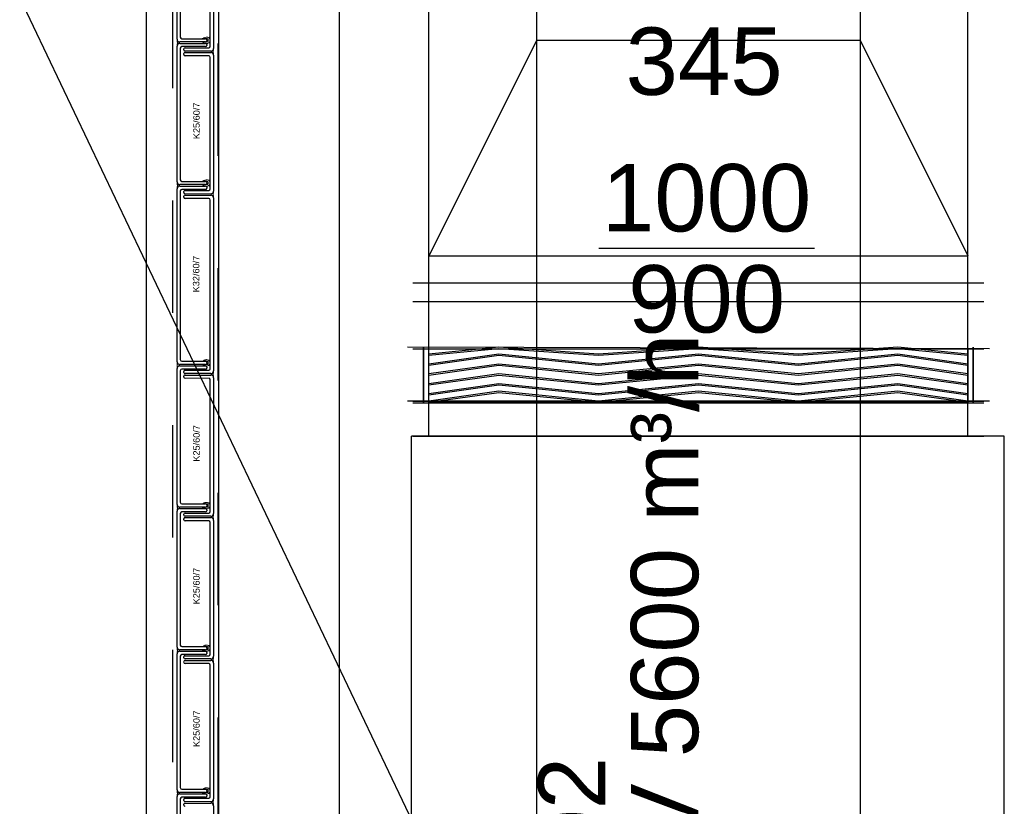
# Model space of a CAD drawing. Header units: metres. Extents: x 0 to 32.9, y 0 to 31.7.
# Tile 22 of 39: x 22.6 to 24.4, y 24.3 to 25.8. Entities that reach past the tile are written whole.
import ezdxf
from ezdxf.enums import TextEntityAlignment as Align

# ---------------------------------------------------------------- set-up
doc = ezdxf.new("R2010")
doc.units = ezdxf.units.M
doc.linetypes.add('Dash Style-1', pattern=[0.41664, 0.20828, -0.20836])
for name, color, linetype in [('003ARCH_A', 7, 'Continuous'), ('003TX_TXT', 7, 'Continuous'), ('004SON_SON', 7, 'Continuous'), ('004TGA_L', 50, 'Continuous'), ('004TX_TXT', 7, 'Continuous')]:
    doc.layers.add(name, color=color, linetype=linetype)
doc.styles.add('ARIAL', font='arial.ttf')

msp = doc.modelspace()

# ---------------------------------------------------------------- linework, layer by layer
at = {"layer": '003ARCH_A', "color": 253}
for p, q in [((22.8345, 13.5245), (22.8345, 28.7852)), ((22.9683, 13.6573), (22.9683, 28.6523)), ((23.1924, 13.8848), (23.1924, 28.4248)), ((22.8909, 25.7458), (22.8909, 25.9979)), ((22.897, 25.9938), (22.897, 25.7499)), ((22.9526, 25.7331), (22.9526, 25.977)), ((22.9587, 25.981), (22.9587, 25.729)), ((22.8909, 25.7458), (22.8909, 25.7458)), ((22.9, 25.7469), (22.9439, 25.7469)), ((22.9459, 25.7449), (22.9459, 25.7428)), ((22.8909, 25.4812), (22.8909, 25.7332)), ((22.9439, 25.7408), (22.8959, 25.7408)), ((22.8959, 25.7382), (22.9439, 25.7382)), ((22.897, 25.7292), (22.897, 25.4853)), ((22.9439, 25.7322), (22.9, 25.7322)), ((22.9037, 25.726), (22.9037, 25.7281)), ((22.9057, 25.7301), (22.9496, 25.7301)), ((22.9459, 25.7362), (22.9459, 25.7342)), ((22.9037, 25.7173), (22.9037, 25.7194)), ((22.9537, 25.724), (22.9057, 25.724)), ((22.9057, 25.7214), (22.9537, 25.7214)), ((22.9496, 25.7153), (22.9057, 25.7153)), ((22.9526, 25.4684), (22.9526, 25.7123)), ((22.9587, 25.7164), (22.9587, 25.7164)), ((22.9587, 25.7164), (22.9587, 25.4644)), ((22.8909, 25.4812), (22.8909, 25.4812)), ((22.9439, 25.4762), (22.8959, 25.4762)), ((22.8959, 25.4736), (22.9439, 25.4736)), ((22.9, 25.4823), (22.9439, 25.4823)), ((22.9459, 25.4803), (22.9459, 25.4782)), ((22.9459, 25.4716), (22.9459, 25.4695)), ((22.8909, 25.1476), (22.8909, 25.4686)), ((22.8969, 25.4645), (22.8969, 25.1516)), ((22.9439, 25.4675), (22.8999, 25.4675)), ((22.9037, 25.4614), (22.9037, 25.4634)), ((22.9037, 25.4527), (22.9037, 25.4547)), ((22.9057, 25.4654), (22.9496, 25.4654)), ((22.9057, 25.4567), (22.9537, 25.4567)), ((22.9496, 25.4507), (22.9057, 25.4507)), ((22.9526, 25.1348), (22.9526, 25.4477)), ((22.9587, 25.4517), (22.9587, 25.4517)), ((22.9587, 25.4517), (22.9587, 25.1307)), ((22.8909, 25.1476), (22.8909, 25.1476)), ((22.9439, 25.1426), (22.8959, 25.1426)), ((22.8999, 25.1486), (22.9439, 25.1486)), ((22.9459, 25.1466), (22.9459, 25.1446)), ((22.8909, 24.8829), (22.8909, 25.1349)), ((22.8959, 25.1399), (22.9439, 25.1399)), ((22.897, 25.1309), (22.897, 24.887)), ((22.9439, 25.1339), (22.9, 25.1339)), ((22.9037, 25.1277), (22.9037, 25.1298)), ((22.9057, 25.1318), (22.9496, 25.1318)), ((22.9537, 25.1257), (22.9057, 25.1257)), ((22.9459, 25.1379), (22.9459, 25.1359)), ((22.9037, 25.1191), (22.9037, 25.1211)), ((22.9057, 25.1231), (22.9537, 25.1231)), ((22.9526, 24.8701), (22.9526, 25.1141)), ((22.9587, 25.1181), (22.9587, 25.1181)), ((22.9587, 25.1181), (22.9587, 24.8661)), ((22.8909, 24.8829), (22.8909, 24.8829)), ((22.8909, 24.6183), (22.8909, 24.8703)), ((22.9439, 24.8779), (22.8959, 24.8779)), ((22.8959, 24.8753), (22.9439, 24.8753)), ((22.9, 24.884), (22.9439, 24.884)), ((22.9439, 24.8692), (22.9, 24.8692)), ((22.9459, 24.882), (22.9459, 24.8799)), ((22.9459, 24.8733), (22.9459, 24.8712)), ((22.897, 24.8662), (22.897, 24.6223)), ((22.9037, 24.8631), (22.9037, 24.8651)), ((22.9037, 24.8544), (22.9037, 24.8565)), ((22.9057, 24.8671), (22.9496, 24.8671)), ((22.9537, 24.8611), (22.9057, 24.8611)), ((22.9057, 24.8585), (22.9537, 24.8585)), ((22.9496, 24.8524), (22.9057, 24.8524)), ((22.9526, 24.6055), (22.9526, 24.8494)), ((22.9587, 24.8535), (22.9587, 24.8535)), ((22.9587, 24.8535), (22.9587, 24.6014)), ((22.8909, 24.6183), (22.8909, 24.6183)), ((22.9439, 24.6133), (22.8959, 24.6133)), ((22.9, 24.6193), (22.9439, 24.6193)), ((22.9459, 24.6173), (22.9459, 24.6153)), ((22.8909, 24.3536), (22.8909, 24.6057)), ((22.8959, 24.6107), (22.9439, 24.6107)), ((22.897, 24.6016), (22.897, 24.3577)), ((22.9439, 24.6046), (22.9, 24.6046)), ((22.9037, 24.5984), (22.9037, 24.6005)), ((22.9057, 24.6025), (22.9496, 24.6025)), ((22.9537, 24.5964), (22.9057, 24.5964)), ((22.9057, 24.5938), (22.9537, 24.5938)), ((22.9459, 24.6087), (22.9459, 24.6066)), ((22.9496, 24.5878), (22.9057, 24.5878)), ((22.9526, 24.3409), (22.9526, 24.5848)), ((22.9587, 24.5888), (22.9587, 24.5888)), ((22.9587, 24.5888), (22.9587, 24.3368)), ((22.8909, 24.3536), (22.8909, 24.3536)), ((22.8909, 24.02), (22.8909, 24.341)), ((22.9439, 24.3486), (22.8959, 24.3486)), ((22.8959, 24.346), (22.9439, 24.346)), ((22.9439, 24.34), (22.8999, 24.34)), ((22.9, 24.3547), (22.9439, 24.3547)), ((22.9057, 24.3379), (22.9496, 24.3379)), ((22.9459, 24.3527), (22.9459, 24.3506)), ((22.9459, 24.344), (22.9459, 24.342)), ((22.8969, 24.337), (22.8969, 24.0241)), ((22.9036, 24.3251), (22.9036, 24.3272)), ((22.9037, 24.3338), (22.9037, 24.3359)), ((22.9056, 24.3292), (22.9536, 24.3292)), ((22.9586, 24.3242), (22.9586, 24.3242)), ((22.9586, 24.3242), (22.9586, 24.0032))]:
    msp.add_line(p, q, dxfattribs=at)
at = {"layer": '003ARCH_A', "color": 253, "linetype": 'Dash Style-1'}
for p, q in [((22.8833, 13.5725), (22.8833, 28.7372)), ((22.9664, 28.6542), (22.9664, 13.6555))]:
    msp.add_line(p, q, dxfattribs=at)
at = {"layer": '003ARCH_A', "color": 253, "linetype": 'Continuous', "lineweight": 18}
for p, q in [((22.8914, 25.7439), (22.891, 25.7449)), ((22.891, 25.7449), (22.8912, 25.7434)), ((22.8911, 25.7354), (22.891, 25.735)), ((22.891, 25.7342), (22.8914, 25.7352)), ((22.891, 25.735), (22.891, 25.7342)), ((22.8912, 25.7365), (22.8911, 25.7362)), ((22.8911, 25.7362), (22.8911, 25.7357)), ((22.8911, 25.7357), (22.8911, 25.7354)), ((22.8912, 25.7434), (22.8913, 25.743)), ((22.8913, 25.7371), (22.8912, 25.7365)), ((22.8913, 25.743), (22.8913, 25.7425)), ((22.8913, 25.7425), (22.8914, 25.7421)), ((22.8915, 25.7388), (22.8913, 25.7371)), ((22.8919, 25.7429), (22.8914, 25.7439)), ((22.8914, 25.7421), (22.8914, 25.7417)), ((22.8914, 25.7417), (22.8914, 25.7412)), ((22.8914, 25.7412), (22.8915, 25.7405)), ((22.8914, 25.7352), (22.8919, 25.7362)), ((22.8915, 25.7405), (22.8915, 25.74)), ((22.8915, 25.74), (22.8915, 25.7394)), ((22.8915, 25.7394), (22.8915, 25.7388)), ((22.893, 25.7419), (22.8919, 25.7429)), ((22.8919, 25.7362), (22.893, 25.7372)), ((22.894, 25.7413), (22.893, 25.7419)), ((22.893, 25.7372), (22.894, 25.7378)), ((22.895, 25.741), (22.894, 25.7413)), ((22.894, 25.7378), (22.895, 25.7381)), ((22.895, 25.7409), (22.895, 25.741)), ((22.8951, 25.7407), (22.895, 25.7409)), ((22.895, 25.7381), (22.8951, 25.7386)), ((22.8951, 25.7403), (22.8951, 25.7407)), ((22.8951, 25.7401), (22.8951, 25.7403)), ((22.8952, 25.7398), (22.8951, 25.7401)), ((22.8951, 25.7394), (22.8952, 25.7396)), ((22.8951, 25.7392), (22.8951, 25.7394)), ((22.8951, 25.739), (22.8951, 25.7392)), ((22.8951, 25.7388), (22.8951, 25.739)), ((22.8951, 25.7386), (22.8951, 25.7388)), ((22.8952, 25.7396), (22.8952, 25.7398)), ((22.9577, 25.726), (22.9583, 25.727)), ((22.9583, 25.727), (22.9586, 25.728)), ((22.9586, 25.728), (22.9584, 25.7266)), ((22.9584, 25.7266), (22.9584, 25.7261)), ((22.9545, 25.7238), (22.9546, 25.724)), ((22.9545, 25.7234), (22.9545, 25.7238)), ((22.9545, 25.7232), (22.9545, 25.7234)), ((22.9545, 25.7229), (22.9545, 25.7232)), ((22.9545, 25.7228), (22.9545, 25.7229)), ((22.9545, 25.7225), (22.9545, 25.7228)), ((22.9545, 25.7223), (22.9545, 25.7225)), ((22.9545, 25.7221), (22.9545, 25.7223)), ((22.9545, 25.7219), (22.9545, 25.7221)), ((22.9546, 25.7217), (22.9545, 25.7219)), ((22.9546, 25.724), (22.9547, 25.7241)), ((22.9547, 25.7213), (22.9546, 25.7217)), ((22.9547, 25.7241), (22.9557, 25.7244)), ((22.9557, 25.7209), (22.9547, 25.7213)), ((22.9557, 25.7244), (22.9567, 25.725)), ((22.9567, 25.7204), (22.9557, 25.7209)), ((22.9567, 25.725), (22.9577, 25.726)), ((22.9577, 25.7194), (22.9567, 25.7204)), ((22.9583, 25.7183), (22.9577, 25.7194)), ((22.9582, 25.7231), (22.9581, 25.7225)), ((22.9581, 25.7225), (22.9581, 25.7219)), ((22.9581, 25.7219), (22.9583, 25.7202)), ((22.9583, 25.7252), (22.9582, 25.7248)), ((22.9582, 25.7248), (22.9582, 25.7243)), ((22.9582, 25.7243), (22.9582, 25.7237)), ((22.9582, 25.7237), (22.9582, 25.7231)), ((22.9584, 25.7261), (22.9583, 25.7256)), ((22.9583, 25.7256), (22.9583, 25.7252)), ((22.9583, 25.7202), (22.9584, 25.7197)), ((22.9586, 25.7173), (22.9583, 25.7183)), ((22.9584, 25.7197), (22.9585, 25.7193)), ((22.9585, 25.7193), (22.9585, 25.7188)), ((22.9585, 25.7188), (22.9586, 25.7185)), ((22.9586, 25.7185), (22.9586, 25.7181)), ((22.9586, 25.7181), (22.9586, 25.7173)), ((22.8914, 25.4793), (22.891, 25.4803)), ((22.891, 25.4803), (22.8912, 25.4788)), ((22.8911, 25.4707), (22.891, 25.4704)), ((22.891, 25.4696), (22.8914, 25.4706)), ((22.8912, 25.4719), (22.8911, 25.4715)), ((22.8911, 25.4715), (22.8911, 25.471)), ((22.8911, 25.471), (22.8911, 25.4707)), ((22.8912, 25.4788), (22.8913, 25.4783)), ((22.8913, 25.4724), (22.8912, 25.4719)), ((22.8913, 25.4783), (22.8913, 25.4779)), ((22.8913, 25.4779), (22.8914, 25.4775)), ((22.8915, 25.4741), (22.8913, 25.4724)), ((22.8919, 25.4782), (22.8914, 25.4793)), ((22.8914, 25.4775), (22.8914, 25.477)), ((22.8914, 25.477), (22.8914, 25.4765)), ((22.8914, 25.4765), (22.8915, 25.4759)), ((22.8914, 25.4706), (22.8919, 25.4716)), ((22.8915, 25.4759), (22.8915, 25.4754)), ((22.8915, 25.4754), (22.8915, 25.4747)), ((22.8915, 25.4747), (22.8915, 25.4741)), ((22.893, 25.4772), (22.8919, 25.4782)), ((22.8919, 25.4716), (22.893, 25.4726)), ((22.894, 25.4767), (22.893, 25.4772)), ((22.893, 25.4726), (22.894, 25.4732)), ((22.895, 25.4763), (22.894, 25.4767)), ((22.894, 25.4732), (22.895, 25.4735)), ((22.895, 25.4762), (22.895, 25.4763)), ((22.8951, 25.476), (22.895, 25.4762)), ((22.895, 25.4735), (22.8951, 25.4739)), ((22.8951, 25.4756), (22.8951, 25.476)), ((22.8951, 25.4754), (22.8951, 25.4756)), ((22.8952, 25.4752), (22.8951, 25.4754)), ((22.8951, 25.4748), (22.8952, 25.475)), ((22.8951, 25.4746), (22.8951, 25.4748)), ((22.8951, 25.4743), (22.8951, 25.4746)), ((22.8951, 25.4741), (22.8951, 25.4743)), ((22.8951, 25.4739), (22.8951, 25.4741)), ((22.8952, 25.475), (22.8952, 25.4752)), ((22.891, 25.4704), (22.891, 25.4696)), ((22.9544, 25.4583), (22.9545, 25.4585)), ((22.9544, 25.4581), (22.9544, 25.4583)), ((22.9545, 25.4579), (22.9544, 25.4581)), ((22.9545, 25.4591), (22.9546, 25.4593)), ((22.9545, 25.4588), (22.9545, 25.4591)), ((22.9545, 25.4585), (22.9545, 25.4588)), ((22.9545, 25.4577), (22.9545, 25.4579)), ((22.9545, 25.4575), (22.9545, 25.4577)), ((22.9545, 25.4572), (22.9545, 25.4575)), ((22.9545, 25.457), (22.9545, 25.4572)), ((22.9546, 25.4566), (22.9545, 25.457)), ((22.9546, 25.4595), (22.9556, 25.4598)), ((22.9546, 25.4593), (22.9546, 25.4595)), ((22.9556, 25.4563), (22.9546, 25.4566)), ((22.9556, 25.4598), (22.9566, 25.4604)), ((22.9566, 25.4557), (22.9556, 25.4563)), ((22.9566, 25.4604), (22.9577, 25.4614)), ((22.9577, 25.4547), (22.9566, 25.4557)), ((22.9577, 25.4614), (22.9582, 25.4624)), ((22.9582, 25.4537), (22.9577, 25.4547)), ((22.9582, 25.4596), (22.9581, 25.459)), ((22.9581, 25.459), (22.9581, 25.4585)), ((22.9581, 25.4585), (22.9581, 25.4578)), ((22.9581, 25.4578), (22.9581, 25.4573)), ((22.9581, 25.4573), (22.9583, 25.4555)), ((22.9582, 25.4624), (22.9586, 25.4634)), ((22.9583, 25.461), (22.9582, 25.4606)), ((22.9582, 25.4606), (22.9582, 25.4601)), ((22.9582, 25.4601), (22.9582, 25.4596)), ((22.9586, 25.4527), (22.9582, 25.4537)), ((22.9584, 25.4619), (22.9583, 25.4614)), ((22.9583, 25.4614), (22.9583, 25.461)), ((22.9583, 25.4555), (22.9584, 25.455)), ((22.9586, 25.4634), (22.9584, 25.4619)), ((22.9584, 25.455), (22.9585, 25.4546)), ((22.9585, 25.4546), (22.9585, 25.4542)), ((22.9585, 25.4542), (22.9585, 25.4539)), ((22.9585, 25.4539), (22.9586, 25.4535)), ((22.9586, 25.4535), (22.9586, 25.4527)), ((22.8913, 25.1456), (22.891, 25.1466)), ((22.891, 25.1466), (22.8912, 25.1452)), ((22.8912, 25.1452), (22.8912, 25.1447)), ((22.8912, 25.1447), (22.8913, 25.1442)), ((22.8919, 25.1446), (22.8913, 25.1456)), ((22.8913, 25.1442), (22.8913, 25.1438)), ((22.8913, 25.1438), (22.8914, 25.1434)), ((22.8914, 25.1434), (22.8914, 25.1429)), ((22.8914, 25.1429), (22.8914, 25.1423)), ((22.8914, 25.1423), (22.8914, 25.1417)), ((22.8914, 25.1417), (22.8914, 25.1411)), ((22.8929, 25.1436), (22.8919, 25.1446)), ((22.8939, 25.143), (22.8929, 25.1436)), ((22.8949, 25.1427), (22.8939, 25.143)), ((22.895, 25.1426), (22.8949, 25.1427)), ((22.8951, 25.1424), (22.895, 25.1426)), ((22.8951, 25.142), (22.8951, 25.1424)), ((22.8951, 25.1418), (22.8951, 25.142)), ((22.8951, 25.1415), (22.8951, 25.1418)), ((22.8911, 25.1374), (22.891, 25.1371)), ((22.891, 25.1371), (22.891, 25.1367)), ((22.891, 25.1359), (22.8913, 25.1369)), ((22.891, 25.1367), (22.891, 25.1359)), ((22.8912, 25.1383), (22.8911, 25.1379)), ((22.8911, 25.1379), (22.8911, 25.1374)), ((22.8913, 25.1388), (22.8912, 25.1383)), ((22.8914, 25.1405), (22.8913, 25.1388)), ((22.8913, 25.1369), (22.8919, 25.138)), ((22.8914, 25.1411), (22.8914, 25.1405)), ((22.8919, 25.138), (22.8929, 25.139)), ((22.8929, 25.139), (22.8939, 25.1395)), ((22.8939, 25.1395), (22.8949, 25.1399)), ((22.8949, 25.1399), (22.895, 25.1403)), ((22.895, 25.1403), (22.8951, 25.1405)), ((22.8951, 25.1414), (22.8951, 25.1415)), ((22.8951, 25.1411), (22.8951, 25.1414)), ((22.8951, 25.1409), (22.8951, 25.1411)), ((22.8951, 25.1407), (22.8951, 25.1409)), ((22.8951, 25.1405), (22.8951, 25.1407)), ((22.9545, 25.1255), (22.9546, 25.1257)), ((22.9545, 25.1251), (22.9545, 25.1255)), ((22.9545, 25.1249), (22.9545, 25.1251)), ((22.9545, 25.1247), (22.9545, 25.1249)), ((22.9545, 25.1245), (22.9545, 25.1247)), ((22.9545, 25.1243), (22.9545, 25.1245)), ((22.9545, 25.1241), (22.9545, 25.1243)), ((22.9545, 25.1238), (22.9545, 25.1241)), ((22.9545, 25.1236), (22.9545, 25.1238)), ((22.9546, 25.1234), (22.9545, 25.1236)), ((22.9546, 25.1257), (22.9547, 25.1258)), ((22.9547, 25.123), (22.9546, 25.1234)), ((22.9547, 25.1258), (22.9557, 25.1262)), ((22.9557, 25.1262), (22.9567, 25.1267)), ((22.9567, 25.1267), (22.9577, 25.1277)), ((22.9577, 25.1277), (22.9583, 25.1287)), ((22.9582, 25.1249), (22.9581, 25.1242)), ((22.9581, 25.1242), (22.9581, 25.1236)), ((22.9581, 25.1236), (22.9583, 25.1219)), ((22.9583, 25.127), (22.9582, 25.1265)), ((22.9582, 25.1265), (22.9582, 25.126)), ((22.9582, 25.126), (22.9582, 25.1254)), ((22.9582, 25.1254), (22.9582, 25.1249)), ((22.9583, 25.1287), (22.9586, 25.1298)), ((22.9584, 25.1278), (22.9583, 25.1274)), ((22.9583, 25.1274), (22.9583, 25.127)), ((22.9586, 25.1298), (22.9584, 25.1283)), ((22.9584, 25.1283), (22.9584, 25.1278)), ((22.9557, 25.1227), (22.9547, 25.123)), ((22.9567, 25.1221), (22.9557, 25.1227)), ((22.9577, 25.1211), (22.9567, 25.1221)), ((22.9583, 25.1201), (22.9577, 25.1211)), ((22.9583, 25.1219), (22.9584, 25.1214)), ((22.9586, 25.1191), (22.9583, 25.1201)), ((22.9584, 25.1214), (22.9585, 25.121)), ((22.9585, 25.121), (22.9585, 25.1205)), ((22.9585, 25.1205), (22.9586, 25.1202)), ((22.9586, 25.1202), (22.9586, 25.1199)), ((22.9586, 25.1199), (22.9586, 25.1191)), ((22.8914, 24.881), (22.891, 24.882)), ((22.891, 24.882), (22.8912, 24.8805)), ((22.8911, 24.8725), (22.891, 24.8721)), ((22.891, 24.8713), (22.8914, 24.8723)), ((22.891, 24.8721), (22.891, 24.8713)), ((22.8912, 24.8736), (22.8911, 24.8732)), ((22.8911, 24.8732), (22.8911, 24.8728)), ((22.8911, 24.8728), (22.8911, 24.8725)), ((22.8912, 24.8805), (22.8913, 24.88)), ((22.8913, 24.8741), (22.8912, 24.8736)), ((22.8913, 24.88), (22.8913, 24.8796)), ((22.8913, 24.8796), (22.8914, 24.8792)), ((22.8915, 24.8759), (22.8913, 24.8741)), ((22.8919, 24.88), (22.8914, 24.881)), ((22.8914, 24.8792), (22.8914, 24.8787)), ((22.8914, 24.8787), (22.8914, 24.8782)), ((22.8914, 24.8782), (22.8915, 24.8776)), ((22.8914, 24.8723), (22.8919, 24.8733)), ((22.8915, 24.8776), (22.8915, 24.8771)), ((22.8915, 24.8771), (22.8915, 24.8764)), ((22.8915, 24.8764), (22.8915, 24.8759)), ((22.893, 24.879), (22.8919, 24.88)), ((22.8919, 24.8733), (22.893, 24.8743)), ((22.894, 24.8784), (22.893, 24.879)), ((22.893, 24.8743), (22.894, 24.8749)), ((22.895, 24.8781), (22.894, 24.8784)), ((22.894, 24.8749), (22.895, 24.8752)), ((22.895, 24.8779), (22.895, 24.8781)), ((22.8951, 24.8777), (22.895, 24.8779)), ((22.895, 24.8752), (22.8951, 24.8756)), ((22.8951, 24.8774), (22.8951, 24.8777)), ((22.8951, 24.8771), (22.8951, 24.8774)), ((22.8952, 24.8769), (22.8951, 24.8771)), ((22.8951, 24.8765), (22.8952, 24.8767)), ((22.8951, 24.8763), (22.8951, 24.8765)), ((22.8951, 24.8761), (22.8951, 24.8763)), ((22.8951, 24.8758), (22.8951, 24.8761)), ((22.8951, 24.8756), (22.8951, 24.8758)), ((22.8952, 24.8767), (22.8952, 24.8769)), ((22.9545, 24.8608), (22.9546, 24.8611)), ((22.9545, 24.8605), (22.9545, 24.8608)), ((22.9545, 24.8603), (22.9545, 24.8605)), ((22.9545, 24.86), (22.9545, 24.8603)), ((22.9545, 24.8598), (22.9545, 24.86)), ((22.9545, 24.8596), (22.9545, 24.8598)), ((22.9545, 24.8594), (22.9545, 24.8596)), ((22.9545, 24.8592), (22.9545, 24.8594)), ((22.9545, 24.859), (22.9545, 24.8592)), ((22.9546, 24.8587), (22.9545, 24.859)), ((22.9546, 24.8611), (22.9547, 24.8612)), ((22.9547, 24.8583), (22.9546, 24.8587)), ((22.9547, 24.8612), (22.9557, 24.8615)), ((22.9557, 24.858), (22.9547, 24.8583)), ((22.9557, 24.8615), (22.9567, 24.8621)), ((22.9567, 24.8574), (22.9557, 24.858)), ((22.9567, 24.8621), (22.9577, 24.8631)), ((22.9577, 24.8564), (22.9567, 24.8574)), ((22.9577, 24.8631), (22.9583, 24.8641)), ((22.9583, 24.8554), (22.9577, 24.8564)), ((22.9582, 24.8602), (22.9581, 24.8596)), ((22.9581, 24.8596), (22.9581, 24.859)), ((22.9581, 24.859), (22.9583, 24.8573)), ((22.9583, 24.8623), (22.9582, 24.8619)), ((22.9582, 24.8619), (22.9582, 24.8614)), ((22.9582, 24.8614), (22.9582, 24.8607)), ((22.9582, 24.8607), (22.9582, 24.8602)), ((22.9583, 24.8641), (22.9586, 24.8651)), ((22.9584, 24.8631), (22.9583, 24.8627)), ((22.9583, 24.8627), (22.9583, 24.8623)), ((22.9583, 24.8573), (22.9584, 24.8567)), ((22.9586, 24.8544), (22.9583, 24.8554)), ((22.9586, 24.8651), (22.9584, 24.8636)), ((22.9584, 24.8636), (22.9584, 24.8631)), ((22.9584, 24.8567), (22.9585, 24.8563)), ((22.9585, 24.8563), (22.9585, 24.8559)), ((22.9585, 24.8559), (22.9586, 24.8556)), ((22.9586, 24.8556), (22.9586, 24.8552)), ((22.9586, 24.8552), (22.9586, 24.8544)), ((22.8914, 24.6163), (22.891, 24.6173)), ((22.891, 24.6173), (22.8912, 24.6158)), ((22.8912, 24.6158), (22.8913, 24.6154)), ((22.8913, 24.6154), (22.8913, 24.6149)), ((22.8913, 24.6149), (22.8914, 24.6145)), ((22.8919, 24.6153), (22.8914, 24.6163)), ((22.8914, 24.6145), (22.8914, 24.6141)), ((22.8914, 24.6141), (22.8914, 24.6136)), ((22.8914, 24.6136), (22.8915, 24.6129)), ((22.8915, 24.6129), (22.8915, 24.6124)), ((22.8915, 24.6124), (22.8915, 24.6118)), ((22.8915, 24.6118), (22.8915, 24.6112)), ((22.893, 24.6143), (22.8919, 24.6153)), ((22.894, 24.6137), (22.893, 24.6143)), ((22.895, 24.6134), (22.894, 24.6137)), ((22.895, 24.6133), (22.895, 24.6134)), ((22.8951, 24.6131), (22.895, 24.6133)), ((22.8951, 24.6127), (22.8951, 24.6131)), ((22.8951, 24.6125), (22.8951, 24.6127)), ((22.8952, 24.6122), (22.8951, 24.6125)), ((22.8951, 24.6118), (22.8952, 24.612)), ((22.8951, 24.6116), (22.8951, 24.6118)), ((22.8952, 24.612), (22.8952, 24.6122)), ((22.8911, 24.6078), (22.891, 24.6074)), ((22.891, 24.6066), (22.8914, 24.6076)), ((22.891, 24.6074), (22.891, 24.6066)), ((22.8912, 24.609), (22.8911, 24.6086)), ((22.8911, 24.6086), (22.8911, 24.6081)), ((22.8911, 24.6081), (22.8911, 24.6078)), ((22.8913, 24.6095), (22.8912, 24.609)), ((22.8915, 24.6112), (22.8913, 24.6095)), ((22.8914, 24.6076), (22.8919, 24.6086)), ((22.8919, 24.6086), (22.893, 24.6096)), ((22.893, 24.6096), (22.894, 24.6102)), ((22.894, 24.6102), (22.895, 24.6105)), ((22.895, 24.6105), (22.8951, 24.611)), ((22.8951, 24.6114), (22.8951, 24.6116)), ((22.8951, 24.6112), (22.8951, 24.6114)), ((22.8951, 24.611), (22.8951, 24.6112)), ((22.9545, 24.5962), (22.9546, 24.5964)), ((22.9545, 24.5959), (22.9545, 24.5962)), ((22.9545, 24.5956), (22.9545, 24.5959)), ((22.9545, 24.5954), (22.9545, 24.5956)), ((22.9545, 24.5952), (22.9545, 24.5954)), ((22.9545, 24.595), (22.9545, 24.5952)), ((22.9545, 24.5948), (22.9545, 24.595)), ((22.9545, 24.5946), (22.9545, 24.5948)), ((22.9545, 24.5943), (22.9545, 24.5946)), ((22.9546, 24.5941), (22.9545, 24.5943)), ((22.9546, 24.5964), (22.9547, 24.5966)), ((22.9547, 24.5937), (22.9546, 24.5941)), ((22.9547, 24.5966), (22.9557, 24.5969)), ((22.9557, 24.5934), (22.9547, 24.5937)), ((22.9557, 24.5969), (22.9567, 24.5975)), ((22.9567, 24.5975), (22.9577, 24.5985)), ((22.9577, 24.5985), (22.9583, 24.5995)), ((22.9582, 24.5956), (22.9581, 24.5949)), ((22.9581, 24.5949), (22.9581, 24.5944)), ((22.9581, 24.5944), (22.9583, 24.5926)), ((22.9583, 24.5977), (22.9582, 24.5972)), ((22.9582, 24.5972), (22.9582, 24.5967)), ((22.9582, 24.5967), (22.9582, 24.5961)), ((22.9582, 24.5961), (22.9582, 24.5956)), ((22.9583, 24.5995), (22.9586, 24.6005)), ((22.9584, 24.5985), (22.9583, 24.5981)), ((22.9583, 24.5981), (22.9583, 24.5977)), ((22.9586, 24.6005), (22.9584, 24.599)), ((22.9584, 24.599), (22.9584, 24.5985)), ((22.9567, 24.5928), (22.9557, 24.5934)), ((22.9577, 24.5918), (22.9567, 24.5928)), ((22.9583, 24.5908), (22.9577, 24.5918)), ((22.9583, 24.5926), (22.9584, 24.5921)), ((22.9586, 24.5898), (22.9583, 24.5908)), ((22.9584, 24.5921), (22.9585, 24.5917)), ((22.9585, 24.5917), (22.9585, 24.5913)), ((22.9585, 24.5913), (22.9586, 24.5909)), ((22.9586, 24.5909), (22.9586, 24.5906)), ((22.9586, 24.5906), (22.9586, 24.5898)), ((22.8914, 24.3517), (22.891, 24.3527)), ((22.891, 24.3527), (22.8912, 24.3512)), ((22.8911, 24.3432), (22.891, 24.3428)), ((22.891, 24.342), (22.8914, 24.343)), ((22.891, 24.3428), (22.891, 24.342)), ((22.8912, 24.3443), (22.8911, 24.3439)), ((22.8911, 24.3439), (22.8911, 24.3435)), ((22.8911, 24.3435), (22.8911, 24.3432)), ((22.8912, 24.3512), (22.8913, 24.3508)), ((22.8913, 24.3449), (22.8912, 24.3443)), ((22.8913, 24.3508), (22.8913, 24.3503)), ((22.8913, 24.3503), (22.8914, 24.3499)), ((22.8915, 24.3466), (22.8913, 24.3449)), ((22.8919, 24.3507), (22.8914, 24.3517)), ((22.8914, 24.3499), (22.8914, 24.3495)), ((22.8914, 24.3495), (22.8914, 24.349)), ((22.8914, 24.349), (22.8915, 24.3483)), ((22.8914, 24.343), (22.8919, 24.344)), ((22.8915, 24.3483), (22.8915, 24.3478)), ((22.8915, 24.3478), (22.8915, 24.3472)), ((22.8915, 24.3472), (22.8915, 24.3466)), ((22.893, 24.3497), (22.8919, 24.3507)), ((22.8919, 24.344), (22.893, 24.345)), ((22.894, 24.3491), (22.893, 24.3497)), ((22.893, 24.345), (22.894, 24.3456)), ((22.895, 24.3488), (22.894, 24.3491)), ((22.894, 24.3456), (22.895, 24.3459)), ((22.895, 24.3487), (22.895, 24.3488)), ((22.8951, 24.3484), (22.895, 24.3487)), ((22.895, 24.3459), (22.8951, 24.3463)), ((22.8951, 24.3481), (22.8951, 24.3484)), ((22.8951, 24.3479), (22.8951, 24.3481)), ((22.8952, 24.3476), (22.8951, 24.3479)), ((22.8951, 24.3472), (22.8952, 24.3474)), ((22.8951, 24.347), (22.8951, 24.3472)), ((22.8951, 24.3468), (22.8951, 24.347)), ((22.8951, 24.3466), (22.8951, 24.3468)), ((22.8951, 24.3463), (22.8951, 24.3466)), ((22.8952, 24.3474), (22.8952, 24.3476)), ((22.9544, 24.3307), (22.9545, 24.331)), ((22.9544, 24.3305), (22.9544, 24.3307)), ((22.9544, 24.3303), (22.9544, 24.3305)), ((22.9544, 24.3301), (22.9544, 24.3303)), ((22.9545, 24.3299), (22.9544, 24.3301)), ((22.9545, 24.3316), (22.9546, 24.3318)), ((22.9545, 24.3312), (22.9545, 24.3316)), ((22.9545, 24.331), (22.9545, 24.3312)), ((22.9545, 24.3297), (22.9545, 24.3299)), ((22.9545, 24.3295), (22.9545, 24.3297)), ((22.9546, 24.329), (22.9545, 24.3295)), ((22.9546, 24.3319), (22.9556, 24.3322)), ((22.9546, 24.3318), (22.9546, 24.3319)), ((22.9556, 24.3287), (22.9546, 24.329)), ((22.9556, 24.3322), (22.9566, 24.3328)), ((22.9566, 24.3281), (22.9556, 24.3287)), ((22.9566, 24.3328), (22.9576, 24.3338)), ((22.9576, 24.3271), (22.9566, 24.3281)), ((22.9576, 24.3338), (22.9582, 24.3348)), ((22.9582, 24.3261), (22.9576, 24.3271)), ((22.9582, 24.3326), (22.9581, 24.3321)), ((22.9581, 24.3321), (22.9581, 24.3314)), ((22.9581, 24.3314), (22.9581, 24.3309)), ((22.9581, 24.3309), (22.9581, 24.3303)), ((22.9581, 24.3303), (22.9581, 24.3297)), ((22.9581, 24.3297), (22.9583, 24.328)), ((22.9582, 24.3348), (22.9585, 24.3358)), ((22.9583, 24.3334), (22.9582, 24.333)), ((22.9582, 24.333), (22.9582, 24.3326)), ((22.9585, 24.3251), (22.9582, 24.3261)), ((22.9584, 24.3343), (22.9583, 24.3339)), ((22.9583, 24.3339), (22.9583, 24.3334)), ((22.9583, 24.328), (22.9584, 24.3274)), ((22.9585, 24.3358), (22.9584, 24.3343)), ((22.9584, 24.3274), (22.9584, 24.3271)), ((22.9584, 24.3271), (22.9585, 24.3266)), ((22.9585, 24.3266), (22.9585, 24.3263)), ((22.9585, 24.3263), (22.9585, 24.3259)), ((22.9585, 24.3259), (22.9585, 24.3251))]:
    msp.add_line(p, q, dxfattribs=at)
at = {"layer": '003ARCH_A', "color": 253, "lineweight": 18}
for p, q in [((22.9436, 25.73), (22.9057, 25.73)), ((22.906, 25.7322), (22.9439, 25.7322)), ((22.9459, 25.7342), (22.9459, 25.7362)), ((22.9057, 25.7214), (22.9436, 25.7214)), ((22.9459, 25.4696), (22.9459, 25.4716)), ((22.9037, 25.4634), (22.9037, 25.4614)), ((22.9037, 25.4527), (22.9037, 25.4547)), ((22.9436, 25.4654), (22.9057, 25.4654)), ((22.9057, 25.4594), (22.9537, 25.4594)), ((22.9057, 25.4567), (22.9436, 25.4567)), ((22.906, 25.4675), (22.9439, 25.4675)), ((22.9037, 25.1298), (22.9037, 25.1277)), ((22.9436, 25.1318), (22.9057, 25.1318)), ((22.906, 25.1339), (22.9439, 25.1339)), ((22.9037, 25.1191), (22.9037, 25.1211)), ((22.9057, 25.1231), (22.9436, 25.1231)), ((22.9496, 25.1171), (22.9057, 25.1171)), ((22.906, 24.8693), (22.9439, 24.8693)), ((22.9459, 24.8713), (22.9459, 24.8733)), ((22.9436, 24.8671), (22.9057, 24.8671)), ((22.9057, 24.8584), (22.9436, 24.8584)), ((22.9057, 24.5965), (22.9436, 24.5965)), ((22.9057, 24.5938), (22.9436, 24.5938)), ((22.9439, 24.6106), (22.906, 24.6106)), ((22.9459, 24.6066), (22.9459, 24.6086)), ((22.9037, 24.5898), (22.9037, 24.5918)), ((22.9436, 24.5877), (22.9057, 24.5877)), ((22.9435, 24.3378), (22.9057, 24.3378)), ((22.906, 24.34), (22.9439, 24.34)), ((22.9459, 24.342), (22.9459, 24.344)), ((22.9036, 24.3358), (22.9036, 24.3338)), ((22.9037, 24.3251), (22.9037, 24.3271)), ((22.9057, 24.3318), (22.9537, 24.3318)), ((22.9057, 24.3291), (22.9436, 24.3291))]:
    msp.add_line(p, q, dxfattribs=at)
for points in [[(22.9486, 25.7428), (22.9486, 25.7425), (22.9484, 25.742), (22.9482, 25.7416), (22.9479, 25.7413), (22.9475, 25.7411), (22.9471, 25.7409), (22.9466, 25.7409), (22.9375, 25.7408), (22.9382, 25.7406), (22.9392, 25.7402), (22.9399, 25.7399), (22.9407, 25.7395), (22.9414, 25.7392), (22.9424, 25.7389), (22.9432, 25.7386), (22.9447, 25.7382), (22.9459, 25.738, 0.153293), (22.9492, 25.7391), (22.9523, 25.7377), (22.9524, 25.7378), (22.9494, 25.7392), (22.9494, 25.7392, 0.239692), (22.9517, 25.7439), (22.9517, 25.7439), (22.9517, 25.7439, 0.239692), (22.9494, 25.7487), (22.9494, 25.7487), (22.9524, 25.75), (22.9523, 25.7502), (22.9492, 25.7488), (22.9492, 25.7488, 0.153293), (22.9459, 25.7499), (22.9459, 25.7499), (22.9447, 25.7497), (22.9432, 25.7493), (22.9424, 25.749), (22.9414, 25.7486), (22.9407, 25.7483), (22.9399, 25.748), (22.9392, 25.7477), (22.9382, 25.7473), (22.9375, 25.747), (22.9466, 25.747), (22.9471, 25.7469), (22.9475, 25.7468), (22.9479, 25.7465), (22.9482, 25.7462), (22.9484, 25.7459), (22.9486, 25.7454), (22.9486, 25.745), (22.9486, 25.7439)], [(22.9486, 25.4782), (22.9486, 25.4778), (22.9484, 25.4774), (22.9482, 25.477), (22.9479, 25.4767), (22.9475, 25.4764), (22.9471, 25.4763), (22.9466, 25.4762), (22.9375, 25.4762), (22.9382, 25.4759), (22.9392, 25.4755), (22.9399, 25.4752), (22.9407, 25.4749), (22.9414, 25.4746), (22.9424, 25.4742), (22.9432, 25.4739), (22.9447, 25.4735), (22.9459, 25.4734, 0.153293), (22.9492, 25.4744), (22.9523, 25.473), (22.9524, 25.4732), (22.9494, 25.4745), (22.9494, 25.4745, 0.239692), (22.9517, 25.4793), (22.9517, 25.4793), (22.9517, 25.4793, 0.239692), (22.9494, 25.484), (22.9494, 25.484), (22.9524, 25.4854), (22.9523, 25.4855), (22.9492, 25.4842), (22.9492, 25.4842, 0.153293), (22.9459, 25.4852), (22.9459, 25.4852), (22.9447, 25.4851), (22.9432, 25.4846), (22.9424, 25.4844), (22.9414, 25.484), (22.9407, 25.4837), (22.9399, 25.4833), (22.9392, 25.483), (22.9382, 25.4826), (22.9375, 25.4824), (22.9466, 25.4824), (22.9471, 25.4823), (22.9475, 25.4821), (22.9479, 25.4819), (22.9482, 25.4816), (22.9484, 25.4812), (22.9486, 25.4808), (22.9486, 25.4804), (22.9486, 25.4793)], [(22.9486, 25.1446), (22.9486, 25.1442), (22.9484, 25.1437), (22.9482, 25.1434), (22.9479, 25.1431), (22.9475, 25.1428), (22.9471, 25.1427), (22.9466, 25.1426), (22.9375, 25.1426), (22.9382, 25.1423), (22.9391, 25.1419), (22.9399, 25.1416), (22.9407, 25.1412), (22.9414, 25.141), (22.9423, 25.1406), (22.9432, 25.1403), (22.9447, 25.1399), (22.9458, 25.1397, 0.153293), (22.9492, 25.1408), (22.9523, 25.1394), (22.9524, 25.1396), (22.9494, 25.1409), (22.9494, 25.1409, 0.239692), (22.9517, 25.1457), (22.9517, 25.1457), (22.9517, 25.1457, 0.239692), (22.9494, 25.1504), (22.9494, 25.1504), (22.9524, 25.1518), (22.9523, 25.1519), (22.9492, 25.1505), (22.9492, 25.1505, 0.153293), (22.9458, 25.1516), (22.9458, 25.1516), (22.9447, 25.1514), (22.9432, 25.151), (22.9423, 25.1507), (22.9414, 25.1504), (22.9407, 25.1501), (22.9399, 25.1497), (22.9391, 25.1494), (22.9382, 25.149), (22.9375, 25.1487), (22.9466, 25.1487), (22.9471, 25.1487), (22.9475, 25.1485), (22.9479, 25.1483), (22.9482, 25.1479), (22.9484, 25.1476), (22.9486, 25.1471), (22.9486, 25.1468), (22.9486, 25.1457)], [(22.9486, 24.8799), (22.9486, 24.8795), (22.9484, 24.8791), (22.9482, 24.8787), (22.9479, 24.8784), (22.9475, 24.8781), (22.9471, 24.878), (22.9466, 24.8779), (22.9375, 24.8779), (22.9382, 24.8776), (22.9392, 24.8773), (22.9399, 24.8769), (22.9407, 24.8766), (22.9414, 24.8763), (22.9424, 24.8759), (22.9432, 24.8756), (22.9447, 24.8752), (22.9459, 24.8751, 0.153293), (22.9492, 24.8761), (22.9523, 24.8747), (22.9524, 24.8749), (22.9494, 24.8762), (22.9494, 24.8762, 0.239692), (22.9517, 24.881), (22.9517, 24.881), (22.9517, 24.881, 0.239692), (22.9494, 24.8858), (22.9494, 24.8858), (22.9524, 24.8871), (22.9523, 24.8873), (22.9492, 24.8859), (22.9492, 24.8859, 0.153293), (22.9459, 24.8869), (22.9459, 24.8869), (22.9447, 24.8868), (22.9432, 24.8864), (22.9424, 24.8861), (22.9414, 24.8857), (22.9407, 24.8854), (22.9399, 24.8851), (22.9392, 24.8847), (22.9382, 24.8844), (22.9375, 24.8841), (22.9466, 24.8841), (22.9471, 24.884), (22.9475, 24.8839), (22.9479, 24.8836), (22.9482, 24.8833), (22.9484, 24.8829), (22.9486, 24.8825), (22.9486, 24.8821), (22.9486, 24.881)], [(22.9486, 24.6153), (22.9486, 24.6149), (22.9484, 24.6144), (22.9482, 24.6141), (22.9479, 24.6137), (22.9475, 24.6135), (22.9471, 24.6133), (22.9466, 24.6133), (22.9375, 24.6133), (22.9382, 24.613), (22.9392, 24.6126), (22.9399, 24.6123), (22.9407, 24.6119), (22.9414, 24.6117), (22.9424, 24.6113), (22.9432, 24.611), (22.9447, 24.6106), (22.9459, 24.6104, 0.153293), (22.9492, 24.6115), (22.9523, 24.6101), (22.9524, 24.6102), (22.9494, 24.6116), (22.9494, 24.6116, 0.239692), (22.9517, 24.6163), (22.9517, 24.6163), (22.9517, 24.6163, 0.239692), (22.9494, 24.6211), (22.9494, 24.6211), (22.9524, 24.6225), (22.9523, 24.6226), (22.9492, 24.6212), (22.9492, 24.6212, 0.153293), (22.9459, 24.6223), (22.9459, 24.6223), (22.9447, 24.6221), (22.9432, 24.6217), (22.9424, 24.6214), (22.9414, 24.621), (22.9407, 24.6208), (22.9399, 24.6204), (22.9392, 24.6201), (22.9382, 24.6197), (22.9375, 24.6194), (22.9466, 24.6194), (22.9471, 24.6193), (22.9475, 24.6192), (22.9479, 24.6189), (22.9482, 24.6186), (22.9484, 24.6183), (22.9486, 24.6178), (22.9486, 24.6174), (22.9486, 24.6163)], [(22.9486, 24.3506), (22.9486, 24.3502), (22.9484, 24.3498), (22.9482, 24.3494), (22.9479, 24.3491), (22.9475, 24.3489), (22.9471, 24.3487), (22.9466, 24.3486), (22.9375, 24.3486), (22.9382, 24.3484), (22.9392, 24.348), (22.9399, 24.3477), (22.9407, 24.3473), (22.9414, 24.347), (22.9424, 24.3466), (22.9432, 24.3464), (22.9447, 24.3459), (22.9459, 24.3458, 0.153293), (22.9492, 24.3468), (22.9523, 24.3455), (22.9524, 24.3456), (22.9494, 24.347), (22.9494, 24.347, 0.239692), (22.9517, 24.3517), (22.9517, 24.3517), (22.9517, 24.3517, 0.239692), (22.9494, 24.3565), (22.9494, 24.3565), (22.9524, 24.3578), (22.9523, 24.358), (22.9492, 24.3566), (22.9492, 24.3566, 0.153293), (22.9459, 24.3576), (22.9459, 24.3576), (22.9447, 24.3575), (22.9432, 24.3571), (22.9424, 24.3568), (22.9414, 24.3564), (22.9407, 24.3561), (22.9399, 24.3558), (22.9392, 24.3555), (22.9382, 24.3551), (22.9375, 24.3548), (22.9466, 24.3548), (22.9471, 24.3547), (22.9475, 24.3546), (22.9479, 24.3543), (22.9482, 24.354), (22.9484, 24.3536), (22.9486, 24.3532), (22.9486, 24.3528), (22.9486, 24.3517)]]:
    msp.add_lwpolyline(points, format="xyb", close=True, dxfattribs=at)
at = {"layer": '003ARCH_A', "color": 253}
for centre, radius, start, end in [((22.8959, 25.7458), 0.005, 180, 270), ((22.9, 25.7499), 0.003, 180, 270), ((22.9439, 25.7449), 0.002, 0, 90), ((22.8959, 25.7332), 0.005, 90, 180), ((22.9, 25.7292), 0.003, 90, 180), ((22.9057, 25.7281), 0.002, 90, 180), ((22.9439, 25.7428), 0.002, 270, 360), ((22.9439, 25.7362), 0.002, 0, 90), ((22.9439, 25.7342), 0.002, 270, 0), ((22.9496, 25.7331), 0.003, 270, 0), ((22.9537, 25.729), 0.005, 270, 0), ((22.9057, 25.726), 0.002, 180, 270), ((22.9057, 25.7194), 0.002, 90, 180), ((22.9057, 25.7173), 0.002, 180, 270), ((22.9496, 25.7123), 0.003, 0, 90), ((22.9537, 25.7164), 0.005, 0, 90), ((22.8959, 25.4812), 0.005, 180, 270), ((22.8959, 25.4686), 0.005, 90, 180), ((22.9, 25.4853), 0.003, 180, 270), ((22.9439, 25.4803), 0.002, 0, 90), ((22.9439, 25.4782), 0.002, 270, 360), ((22.9439, 25.4716), 0.002, 0, 90), ((22.8999, 25.4645), 0.003, 90, 180), ((22.9057, 25.4634), 0.002, 90, 180), ((22.9057, 25.4614), 0.002, 180, 270), ((22.9057, 25.4547), 0.002, 90, 180), ((22.9057, 25.4527), 0.002, 180, 270), ((22.9439, 25.4695), 0.002, 270, 0), ((22.9496, 25.4684), 0.003, 270, 0), ((22.9537, 25.4644), 0.005, 270, 0), ((22.9537, 25.4517), 0.005, 0, 90), ((22.9496, 25.4477), 0.003, 0, 90), ((22.8959, 25.1476), 0.005, 180, 270), ((22.8999, 25.1516), 0.003, 180, 270), ((22.9439, 25.1466), 0.002, 0, 90), ((22.9439, 25.1446), 0.002, 270, 360), ((22.8959, 25.1349), 0.005, 90, 180), ((22.9, 25.1309), 0.003, 90, 180), ((22.9057, 25.1298), 0.002, 90, 180), ((22.9057, 25.1277), 0.002, 180, 270), ((22.9439, 25.1379), 0.002, 0, 90), ((22.9439, 25.1359), 0.002, 270, 0), ((22.9496, 25.1348), 0.003, 270, 0), ((22.9537, 25.1307), 0.005, 270, 0), ((22.9057, 25.1211), 0.002, 90, 180), ((22.9057, 25.1191), 0.002, 180, 270), ((22.9496, 25.1141), 0.003, 0, 90), ((22.9537, 25.1181), 0.005, 0, 90), ((22.9, 24.887), 0.003, 180, 270), ((22.8959, 24.8829), 0.005, 180, 270), ((22.8959, 24.8703), 0.005, 90, 180), ((22.9, 24.8662), 0.003, 90, 180), ((22.9439, 24.882), 0.002, 0, 90), ((22.9439, 24.8799), 0.002, 270, 360), ((22.9439, 24.8733), 0.002, 0, 90), ((22.9439, 24.8712), 0.002, 270, 0), ((22.9496, 24.8701), 0.003, 270, 0), ((22.9057, 24.8651), 0.002, 90, 180), ((22.9057, 24.8631), 0.002, 180, 270), ((22.9057, 24.8565), 0.002, 90, 180), ((22.9057, 24.8544), 0.002, 180, 270), ((22.9496, 24.8494), 0.003, 0, 90), ((22.9537, 24.8661), 0.005, 270, 0), ((22.9537, 24.8535), 0.005, 0, 90), ((22.8959, 24.6183), 0.005, 180, 270), ((22.9, 24.6223), 0.003, 180, 270), ((22.9439, 24.6173), 0.002, 0, 90), ((22.9439, 24.6153), 0.002, 270, 360), ((22.8959, 24.6057), 0.005, 90, 180), ((22.9, 24.6016), 0.003, 90, 180), ((22.9057, 24.6005), 0.002, 90, 180), ((22.9057, 24.5984), 0.002, 180, 270), ((22.9057, 24.5918), 0.002, 90, 180), ((22.9439, 24.6087), 0.002, 0, 90), ((22.9439, 24.6066), 0.002, 270, 0), ((22.9496, 24.6055), 0.003, 270, 0), ((22.9537, 24.6014), 0.005, 270, 0), ((22.9537, 24.5888), 0.005, 0, 90), ((22.9057, 24.5898), 0.002, 180, 270), ((22.9496, 24.5848), 0.003, 0, 90), ((22.9, 24.3577), 0.003, 180, 270), ((22.8959, 24.3536), 0.005, 180, 270), ((22.8959, 24.341), 0.005, 90, 180), ((22.8999, 24.337), 0.003, 90, 180), ((22.9057, 24.3359), 0.002, 90, 180), ((22.9439, 24.3527), 0.002, 0, 90), ((22.9439, 24.3506), 0.002, 270, 360), ((22.9439, 24.344), 0.002, 0, 90), ((22.9439, 24.342), 0.002, 270, 0), ((22.9496, 24.3409), 0.003, 270, 0), ((22.9056, 24.3272), 0.002, 90, 180), ((22.9056, 24.3251), 0.002, 180, 270), ((22.9057, 24.3338), 0.002, 180, 270), ((22.9536, 24.3242), 0.005, 0, 90), ((22.9537, 24.3368), 0.005, 270, 0)]:
    msp.add_arc(centre, radius, start, end, dxfattribs=at)
at = {"layer": '003ARCH_A', "color": 253, "lineweight": 18}
for centre, start, end in [((22.9057, 25.728), 90, 180), ((22.9439, 25.7362), 0, 90), ((22.9439, 25.7342), 270, 0), ((22.9057, 25.726), 180, 270), ((22.9057, 25.7194), 90, 180), ((22.9057, 25.7173), 180, 270), ((22.9439, 25.4716), 0, 90), ((22.9057, 25.4634), 90, 180), ((22.9057, 25.4614), 180, 270), ((22.9057, 25.4547), 90, 180), ((22.9057, 25.4527), 180, 270), ((22.9439, 25.4696), 270, 0), ((22.9057, 25.1298), 90, 180), ((22.9057, 25.1277), 180, 270), ((22.9439, 25.1379), 0, 90), ((22.9439, 25.1359), 270, 0), ((22.9057, 25.1211), 90, 180), ((22.9057, 25.1191), 180, 270), ((22.9439, 24.8733), 0, 90), ((22.9439, 24.8713), 270, 0), ((22.9057, 24.8651), 90, 180), ((22.9057, 24.8631), 180, 270), ((22.9057, 24.8564), 90, 180), ((22.9057, 24.8544), 180, 270), ((22.9057, 24.6005), 90, 180), ((22.9057, 24.5985), 180, 270), ((22.9057, 24.5918), 90, 180), ((22.9439, 24.6086), 0, 90), ((22.9439, 24.6066), 270, 0), ((22.9057, 24.5898), 180, 270), ((22.9057, 24.3358), 90, 180), ((22.9439, 24.344), 0, 90), ((22.9439, 24.342), 270, 0), ((22.9057, 24.3338), 180, 270), ((22.9057, 24.3271), 90, 180), ((22.9057, 24.3251), 180, 270)]:
    msp.add_arc(centre, 0.00201, start, end, dxfattribs=at)
at = {"layer": '003TX_TXT', "color": 7}
msp.add_line((23.6736, 25.3581), (24.0736, 25.3581), dxfattribs=at)
at = {"layer": '004SON_SON', "color": 43}
for p, q in [((24.3583, 25.0745), (24.3583, 26.7003)), ((23.3583, 25.0745), (23.3583, 26.1003)), ((23.3283, 25.2593), (24.3883, 25.2593))]:
    msp.add_line(p, q, dxfattribs=at)
at = {"layer": '004SON_SON', "color": 106}
for p, q in [((23.5583, 23.7117), (23.5583, 26.0544)), ((23.5583, 25.7443), (23.3583, 25.3443)), ((23.5583, 25.7443), (24.1583, 25.7443)), ((24.1583, 25.7443), (24.3583, 25.3443)), ((23.3583, 25.3443), (24.3583, 25.3443)), ((23.3283, 25.2943), (24.3883, 25.2943)), ((23.3283, 25.0095), (24.3883, 25.0095))]:
    msp.add_line(p, q, dxfattribs=at)
at = {"layer": '004SON_SON', "color": 106, "extrusion": (0, 0, -1)}
msp.add_line((24.1583, 26.0544), (24.1583, 22.3117), dxfattribs=at)
at = {"layer": '004TGA_L', "color": 0}
for p, q in [((24.3983, 25.1719), (23.3183, 25.1745)), ((23.3283, 25.1719), (24.3883, 25.1719)), ((23.3483, 25.0719), (23.3483, 25.1745)), ((23.3483, 25.1745), (23.3483, 25.1745)), ((23.3583, 25.1745), (23.358, 25.1745)), ((23.4879, 25.1745), (23.3583, 25.1617)), ((23.4879, 25.1719), (23.3583, 25.159)), ((23.4879, 25.1617), (23.3583, 25.1433)), ((23.6731, 25.1617), (23.4879, 25.1745)), ((23.6731, 25.159), (23.4879, 25.1719)), ((23.6731, 25.1433), (23.4879, 25.1617)), ((23.8583, 25.1745), (23.6731, 25.1617)), ((23.8583, 25.1719), (23.6731, 25.159)), ((23.8583, 25.1617), (23.6731, 25.1433)), ((24.0435, 25.1617), (23.8583, 25.1745)), ((23.8583, 25.1745), (23.8588, 25.1745)), ((24.0435, 25.159), (23.8583, 25.1719)), ((24.0435, 25.1433), (23.8583, 25.1617)), ((24.2287, 25.1745), (24.0435, 25.1617)), ((24.2287, 25.1719), (24.0435, 25.159)), ((24.2287, 25.1617), (24.0435, 25.1433)), ((24.3583, 25.1617), (24.2287, 25.1745)), ((24.3583, 25.159), (24.2287, 25.1719)), ((24.3583, 25.1433), (24.2287, 25.1617)), ((24.3683, 25.1745), (24.3683, 25.0719)), ((24.3683, 25.1745), (24.3683, 25.1745)), ((23.4879, 25.159), (23.3583, 25.1407)), ((23.4879, 25.1433), (23.3583, 25.125)), ((23.6731, 25.1407), (23.4879, 25.159)), ((23.6731, 25.125), (23.4879, 25.1433)), ((23.8583, 25.159), (23.6731, 25.1407)), ((23.8583, 25.1433), (23.6731, 25.125)), ((24.0435, 25.1407), (23.8583, 25.159)), ((24.0435, 25.125), (23.8583, 25.1433)), ((24.2287, 25.159), (24.0435, 25.1407)), ((24.2287, 25.1433), (24.0435, 25.125)), ((24.3583, 25.1407), (24.2287, 25.159)), ((24.3583, 25.125), (24.2287, 25.1433)), ((23.4879, 25.1407), (23.3583, 25.1223)), ((23.4879, 25.125), (23.3583, 25.1066)), ((23.6731, 25.1223), (23.4879, 25.1407)), ((23.6731, 25.1066), (23.4879, 25.125)), ((23.8583, 25.1407), (23.6731, 25.1223)), ((23.8583, 25.125), (23.6731, 25.1066)), ((24.0435, 25.1223), (23.8583, 25.1407)), ((24.0435, 25.1066), (23.8583, 25.125)), ((24.2287, 25.1407), (24.0435, 25.1223)), ((24.2287, 25.125), (24.0435, 25.1066)), ((24.3583, 25.1223), (24.2287, 25.1407)), ((24.3583, 25.1066), (24.2287, 25.125)), ((23.4879, 25.1223), (23.3583, 25.104)), ((23.4879, 25.1066), (23.3583, 25.0883)), ((23.6731, 25.104), (23.4879, 25.1223)), ((23.6731, 25.0883), (23.4879, 25.1066)), ((23.8583, 25.1223), (23.6731, 25.104)), ((23.8583, 25.1066), (23.6731, 25.0883)), ((24.0435, 25.104), (23.8583, 25.1223)), ((24.0435, 25.0883), (23.8583, 25.1066)), ((24.2287, 25.1223), (24.0435, 25.104)), ((24.2287, 25.1066), (24.0435, 25.0883)), ((24.3583, 25.104), (24.2287, 25.1223)), ((24.3583, 25.0883), (24.2287, 25.1066)), ((23.4879, 25.104), (23.3583, 25.0856)), ((23.4879, 25.0929), (23.3583, 25.0745)), ((23.4879, 25.0902), (23.3583, 25.0719)), ((23.6731, 25.0856), (23.4879, 25.104)), ((23.6731, 25.0745), (23.4879, 25.0929)), ((23.6731, 25.0719), (23.4879, 25.0902)), ((23.8583, 25.104), (23.6731, 25.0856)), ((23.8583, 25.0929), (23.6731, 25.0745)), ((23.8583, 25.0902), (23.6731, 25.0719)), ((24.0435, 25.0856), (23.8583, 25.104)), ((24.0435, 25.0745), (23.8583, 25.0929)), ((24.0435, 25.0719), (23.8583, 25.0902)), ((24.2287, 25.104), (24.0435, 25.0856)), ((24.2287, 25.0929), (24.0435, 25.0745)), ((24.2287, 25.0902), (24.0435, 25.0719)), ((24.3583, 25.0856), (24.2287, 25.104)), ((24.3583, 25.0745), (24.2287, 25.0929)), ((24.3583, 25.0719), (24.2287, 25.0902)), ((24.3983, 25.0745), (23.3183, 25.0745)), ((23.3283, 25.0745), (24.3883, 25.0745)), ((23.3283, 25.0715), (24.3883, 25.0715)), ((23.3483, 25.0745), (23.3483, 25.0745)), ((23.8583, 25.0719), (23.8587, 25.0719)), ((24.3583, 25.0719), (24.3586, 25.0719)), ((24.3683, 25.0745), (24.3683, 25.0745))]:
    msp.add_line(p, q, dxfattribs=at)
at = {"layer": '004TGA_L', "color": 70}
for p, q in [((23.3583, 25.0095), (23.3583, 25.1745)), ((24.3583, 25.0095), (24.3583, 25.1745)), ((23.3261, 18.7095), (23.3261, 25.0095)), ((24.4261, 25.0095), (23.3261, 25.0095)), ((24.4261, 18.7095), (24.4261, 25.0095))]:
    msp.add_line(p, q, dxfattribs=at)
at = {"layer": '004TGA_L', "color": 0, "flags": 128}
for points in [[(23.3483, 25.0745), (23.3483, 25.0745), (23.3483, 25.1745), (23.3483, 25.1745), (23.3483, 25.0745)], [(23.3483, 25.0719), (23.3483, 25.0719), (23.3483, 25.1719), (23.3483, 25.1719), (23.3483, 25.0719)], [(24.3583, 25.0719), (23.3583, 25.0719), (23.3583, 25.1719), (24.3583, 25.1719), (24.3583, 25.0719)], [(24.3683, 25.0745), (24.3683, 25.0745), (24.3683, 25.1745), (24.3683, 25.1745), (24.3683, 25.0745)], [(24.3683, 25.0719), (24.3683, 25.0719), (24.3683, 25.1719), (24.3683, 25.1719), (24.3683, 25.0719)]]:
    msp.add_lwpolyline(points, dxfattribs=at)
at = {"layer": '004TX_TXT', "color": 7}
msp.add_line((21.9299, 27.2252), (23.4449, 24.0493), dxfattribs=at)

# ---------------------------------------------------------------- texts
at = {"layer": '003ARCH_A', "color": 253, "linetype": 'Continuous', "style": 'ARIAL'}
for s, p in [('K25/60/7', (22.933, 25.5606)), ('K32/60/7', (22.9324, 25.2765)), ('K25/60/7', (22.933, 24.9624)), ('K25/60/7', (22.933, 24.6977)), ('K25/60/7', (22.933, 24.4331))]:
    msp.add_text(s, height=0.01212, rotation=90, dxfattribs=at).set_placement(p)
at = {"layer": '003TX_TXT', "color": 7, "style": 'ARIAL'}
for s, p in [('345', (23.869, 25.7052)), ('1000', (23.8736, 25.4519)), ('900', (23.8736, 25.2644))]:
    msp.add_text(s, height=0.125, dxfattribs=at).set_placement(p, align=Align.MIDDLE_CENTER)
for s, p in [('Seminarraum IV 5600 m³/h', (23.8581, 23.1041)), ('Lüftungsgerät 02', (23.6858, 23.1041))]:
    msp.add_text(s, height=0.125, rotation=90, dxfattribs=at).set_placement(p)

doc.saveas('drawing.dxf')
